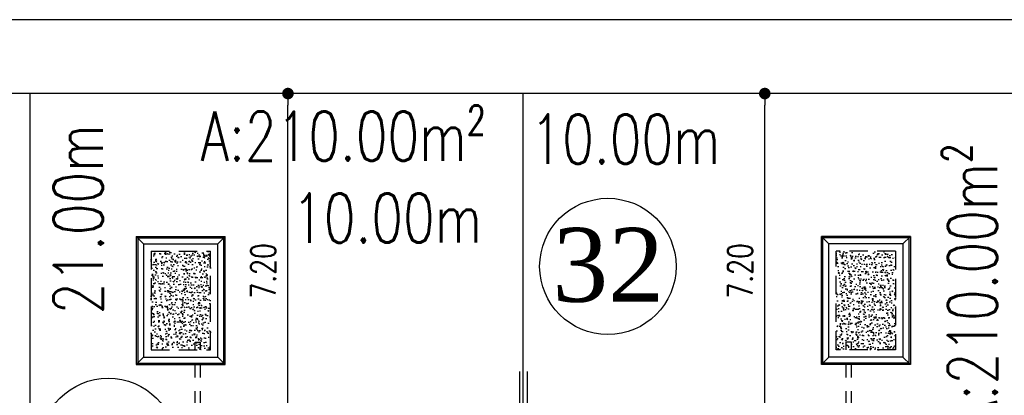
# Model space of a CAD drawing. Header units: millimetres. Extents: x 301 to 1479, y 491 to 1341.
# Tile 190 of 256: x 430 to 450, y 615 to 622. Entities that reach past the tile are written whole.
import ezdxf
from ezdxf.enums import TextEntityAlignment as Align

# ---------------------------------------------------------------- set-up
doc = ezdxf.new("R2010")
doc.units = ezdxf.units.MM
doc.header["$LTSCALE"] = 1.5
doc.header["$MEASUREMENT"] = 0
doc.linetypes.add('HIDDEN', pattern=[0.375, 0.25, -0.125])
doc.linetypes.add('PHANTOM2', pattern=[1.25, 0.625, -0.125, 0.125, -0.125, 0.125, -0.125])
for name, color, linetype in [('AP&SA', 254, 'HIDDEN'), ('Blk', 7, 'Continuous'), ('boundary', 3, 'Continuous'), ('Boundary Wall', 64, 'Continuous'), ('DIM', 6, 'Continuous'), ('Hatch Aggregate', 252, 'Continuous'), ('Kerb', 251, 'Continuous'), ('PVC Pipe 110', 69, 'Continuous'), ('ROAD', 8, 'Continuous'), ('TEXT', 7, 'Continuous'), ('TXTAREA', 10, 'Continuous')]:
    doc.layers.add(name, color=color, linetype=linetype)
doc.styles.add('RS1', font='romans.shx', dxfattribs={"width": 0.75, "height": 0.5})
doc.styles.add('RS2', font='romans.shx', dxfattribs={"width": 0.75, "height": 1})
doc.styles.add('times', font='times.ttf')
doc.dimstyles.new('Souillac5', dxfattribs={"dimscale": 0.5, "dimtxt": 0.5, "dimasz": 0.47, "dimexe": 0, "dimexo": 1, "dimgap": 0.5, "dimtad": 1, "dimzin": 0, "dimdsep": 46, "dimtxsty": 'RS1', "dimblk": 'DOT', "dimcen": 3, "dimse1": 1, "dimse2": 1, "dimclrd": 6, "dimclre": 6, "dimclrt": 7, "dimaunit": 1, "dimadec": 0, "dimazin": 0, "dimtfac": 1, "dimtofl": 0, "dimtmove": 1, "dimatfit": 3, "dimfxl": 1, "dimtolj": 1, "dimtzin": 0, "dimlwe": -1, "dimarcsym": 0})
pattern_1 = [(140, (33568.45174, -774197.05092), (0.018825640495, 0.21517805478), [0.0225, -0.2475]), (85, (33568.45174, -774197.05092), (-0.22565764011, -0.041625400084), [0.018, -0.198]), (190.45144446, (33568.45331, -774197.033), (-0.20683199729, 0.17355265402), [0.0191220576, -0.2103426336]), (136.1842, (33568.39174, -774197.05092), (0.04965578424, 0.3201723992), [0.03375, -0.37125]), (186.63563549, (33568.39588, -774197.02424), (-0.29223558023, 0.2803985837), [0.0286831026, -0.315514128]), (81.18416399, (33568.39174, -774197.05092), (-0.29223558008, 0.28039858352), [0.027, -0.2970000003]), (111, (33568.40674, -774197.02092), (0.1207856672, 0.179072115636), [0.0225, -0.2475]), (56, (33568.40674, -774197.02092), (-0.217545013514, 0.072994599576), [0.018, -0.198]), (161.45144474, (33568.4168, -774197.006), (-0.09675934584, 0.25206671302), [0.019122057, -0.2103426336]), (127.5, (33568.45174, -774197.05092), (-0.0998681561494, 0.003647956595), [0, -0.1956, 0, -0.201, 0, -0.19875]), (97.5, (33568.45174, -774197.05092), (-0.118323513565, 0.078920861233), [0, -0.1146, 0, -0.1911, 0, -0.07575]), (57.5, (33568.45174, -774197.11782), (0.00676646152, 0.160146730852), [0, -0.075, 0, -0.234, 0, -0.3105]), (47.5, (33568.45174, -774197.14782), (-0.0300314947, 0.174955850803), [0, -0.0975, 0, -0.1554, 0, -0.2205])]

# ---------------------------------------------------------------- blocks, each defined once
blk = doc.blocks.new('SSSU-D2')
at = {"layer": 'Hatch Aggregate'}
h = blk.add_hatch(dxfattribs=at)
h.set_pattern_fill('AR-CONC', color=256, scale=0.03, angle=90)
h.set_pattern_definition(pattern_1)
h.paths.add_polyline_path([(-12.795, 2), (-14, 2), (-14, 4), (-12.795, 4)])
h = blk.add_hatch(dxfattribs=at)
h.set_pattern_fill('AR-CONC', color=256, scale=0.03, angle=90)
h.set_pattern_definition(pattern_1)
h.paths.add_polyline_path([(-0.105, 2), (1.1, 2), (1.1, 4), (-0.105, 4)])
at = {"layer": 'AP&SA', "linetype": 'HIDDEN'}
for p, q in [((-14, 4), (-14, 2)), ((-14, 4), (-12.795, 4)), ((-12.795, 2), (-12.795, 4)), ((-0.105, 2), (-0.105, 4)), ((1.1, 4), (-0.105, 4)), ((1.1, 4), (1.1, 2)), ((-14, 2), (-12.795, 2)), ((1.1, 2), (-0.105, 2))]:
    blk.add_line(p, q, dxfattribs=at)
at = {"layer": 'Boundary Wall', "linetype": 'ByBlock'}
for p, q in [((-6.525, 1.555), (-6.525, 0)), ((-6.375, 1.555), (-6.375, 0))]:
    blk.add_line(p, q, dxfattribs=at)
at = {"layer": 'Kerb'}
for p, q in [((-14.3, 4.3), (-14.3, 1.7)), ((-14.3, 4.3), (-12.495, 4.3)), ((-14.15, 4.15), (-14.3, 4.3)), ((-14.27, 4.27), (-14.27, 1.73)), ((-14.27, 4.27), (-12.525, 4.27)), ((-12.645, 4.15), (-12.495, 4.3)), ((-12.525, 1.73), (-12.525, 4.27)), ((-12.495, 1.7), (-12.495, 4.3)), ((-0.405, 1.7), (-0.405, 4.3)), ((1.4, 4.3), (-0.405, 4.3)), ((-0.255, 4.15), (-0.405, 4.3)), ((-0.375, 1.73), (-0.375, 4.27)), ((1.37, 4.27), (-0.375, 4.27)), ((1.25, 4.15), (1.4, 4.3)), ((1.37, 4.27), (1.37, 1.73)), ((1.4, 4.3), (1.4, 1.7)), ((-14.15, 4.15), (-14.15, 1.85)), ((-14.15, 4.15), (-12.645, 4.15)), ((-12.645, 1.85), (-12.645, 4.15)), ((-0.255, 1.85), (-0.255, 4.15)), ((1.25, 4.15), (-0.255, 4.15)), ((1.25, 4.15), (1.25, 1.85)), ((-14.15, 1.85), (-14.3, 1.7)), ((-14.15, 1.85), (-12.645, 1.85)), ((-12.645, 1.85), (-12.495, 1.7)), ((-0.255, 1.85), (-0.405, 1.7)), ((1.25, 1.85), (-0.255, 1.85)), ((1.25, 1.85), (1.4, 1.7)), ((-14.3, 1.7), (-12.495, 1.7)), ((-14.27, 1.73), (-12.525, 1.73)), ((1.4, 1.7), (-0.405, 1.7)), ((1.37, 1.73), (-0.375, 1.73))]:
    blk.add_line(p, q, dxfattribs=at)
at = {"layer": 'PVC Pipe 110', "linetype": 'PHANTOM2', "ltscale": 2}
for p, q in [((-12.94, 3.963), (-12.913, 3.857)), ((0.04, 3.963), (0.013, 3.857))]:
    blk.add_line(p, q, dxfattribs=at)
at = {"layer": 'PVC Pipe 110', "linetype": 'PHANTOM2', "ltscale": 0.03}
for p, q in [((-13.105, 2.15), (-12.995, 2.15)), ((0.205, 2.15), (0.095, 2.15))]:
    blk.add_line(p, q, dxfattribs=at)
at = {"layer": 'PVC Pipe 110', "linetype": 'PHANTOM2', "ltscale": 1.5}
for p, q in [((-13.105, -0.25), (-13.105, 2.15)), ((-12.995, -0.25), (-12.995, 2.15)), ((0.095, -0.25), (0.095, 2.15)), ((0.205, -0.25), (0.205, 2.15))]:
    blk.add_line(p, q, dxfattribs=at)
blk = doc.blocks.new('_DOT')
at = {"color": 0, "linetype": 'ByBlock'}
blk.add_line((-0.5, 0), (-1, 0), dxfattribs=at)
at = {"color": 0, "linetype": 'ByBlock', "const_width": 0.5}
blk.add_lwpolyline([(-0.25, 0, 1), (0.25, 0, 1)], format="xyb", close=True, dxfattribs=at)
blk = doc.blocks.new('*D65')
at = {"layer": 'DEFPOINTS', "color": 0, "transparency": 16777216}
for p in [(434.974, 620.769), (435.114, 620.769), (434.974, 613.569)]:
    blk.add_point(p, dxfattribs=at)
at = {"layer": 'DIM', "color": 6, "lineweight": -2, "transparency": 16777216}
blk.add_line((435.114, 613.804), (435.114, 620.534), dxfattribs=at)
at = {"layer": 'DIM', "color": 6, "lineweight": -2, "transparency": 16777216, "xscale": 0.235, "yscale": 0.235, "zscale": 0.235}
for p, rotation in [((435.114, 620.769), 90), ((435.114, 613.569), 270)]:
    blk.add_blockref('_DOT', p, dxfattribs=dict(at, rotation=rotation))
at = {"layer": 'DIM', "color": 7, "transparency": 16777216, "insert": (434.614, 617.169), "char_height": 0.5, "attachment_point": 5, "rotation": 90, "style": 'RS1'}
blk.add_mtext('\\A1;7.20', dxfattribs=at)
blk = doc.blocks.new('*D67')
at = {"layer": 'DEFPOINTS', "color": 0, "transparency": 16777216}
for p in [(444.785, 620.769), (444.925, 620.769), (444.925, 613.569)]:
    blk.add_point(p, dxfattribs=at)
at = {"layer": 'DIM', "color": 6, "lineweight": -2, "transparency": 16777216}
blk.add_line((444.785, 613.804), (444.785, 620.534), dxfattribs=at)
at = {"layer": 'DIM', "color": 6, "lineweight": -2, "transparency": 16777216, "xscale": 0.235, "yscale": 0.235, "zscale": 0.235}
for p, rotation in [((444.785, 620.769), 90), ((444.785, 613.569), 270)]:
    blk.add_blockref('_DOT', p, dxfattribs=dict(at, rotation=rotation))
at = {"layer": 'DIM', "color": 7, "transparency": 16777216, "insert": (444.285, 617.169), "char_height": 0.5, "attachment_point": 5, "rotation": 90, "style": 'RS1'}
blk.add_mtext('\\A1;7.20', dxfattribs=at)

msp = doc.modelspace()

# ---------------------------------------------------------------- linework, layer by layer
at = {"layer": 'boundary'}
for p, q in [((429.8876, 578.769), (429.8876, 620.769)), ((429.8876, 578.769), (429.8876, 620.769)), ((439.8876, 578.769), (439.8876, 620.769))]:
    msp.add_line(p, q, dxfattribs=at)
at = {"layer": 'ROAD'}
for p, q in [((489.4676, 622.269), (334.0571, 622.269)), ((489.4676, 620.769), (333.7664, 620.769))]:
    msp.add_line(p, q, dxfattribs=at)
at = {"layer": 'TXTAREA'}
for centre in [(441.6023, 617.2595), (431.469, 613.6091)]:
    msp.add_circle(centre, 1.3831, dxfattribs=at)

# ---------------------------------------------------------------- block references
at = {"layer": 'Blk'}
msp.add_blockref('SSSU-D2', (446.3376, 613.569), dxfattribs=at)

# ---------------------------------------------------------------- texts
at = {"layer": 'TEXT', "style": 'RS2', "width": 0.75}
for s, rotation, p in [('A:210.00m²', 0.01044, (433.3404, 619.4043)), ('10.00m', 0.01044, (440.0331, 619.3442)), ('21.00m', 89.94887, (431.3591, 616.2879)), ('A:210.00m²', 89.98956, (449.4971, 613.9656)), ('10.00m', 0.01044, (435.1975, 617.7417))]:
    msp.add_text(s, height=1, rotation=rotation, dxfattribs=at).set_placement(p)
at = {"layer": 'TXTAREA', "style": 'times'}
msp.add_text('32', height=1.5, dxfattribs=at).set_placement((441.6099, 617.293), align=Align.MIDDLE_CENTER)

# ---------------------------------------------------------------- dimensions: what is measured, and where the dimension line sits
at = {"layer": 'DIM'}
for base, p1, p2, picture, middle in [((435.114, 620.769), (434.9738, 613.569), (434.9738, 620.769), '*D65', (434.614, 617.169)), ((444.7851, 620.769), (444.9253, 613.569), (444.9253, 620.769), '*D67', (444.2851, 617.169))]:
    dim = msp.add_linear_dim(base=base, p1=p1, p2=p2, angle=90, dimstyle='Souillac5', dxfattribs=at)
    dim.commit()
    dim.dimension.update_dxf_attribs({"geometry": picture, "text_midpoint": middle})

doc.saveas('drawing.dxf')
